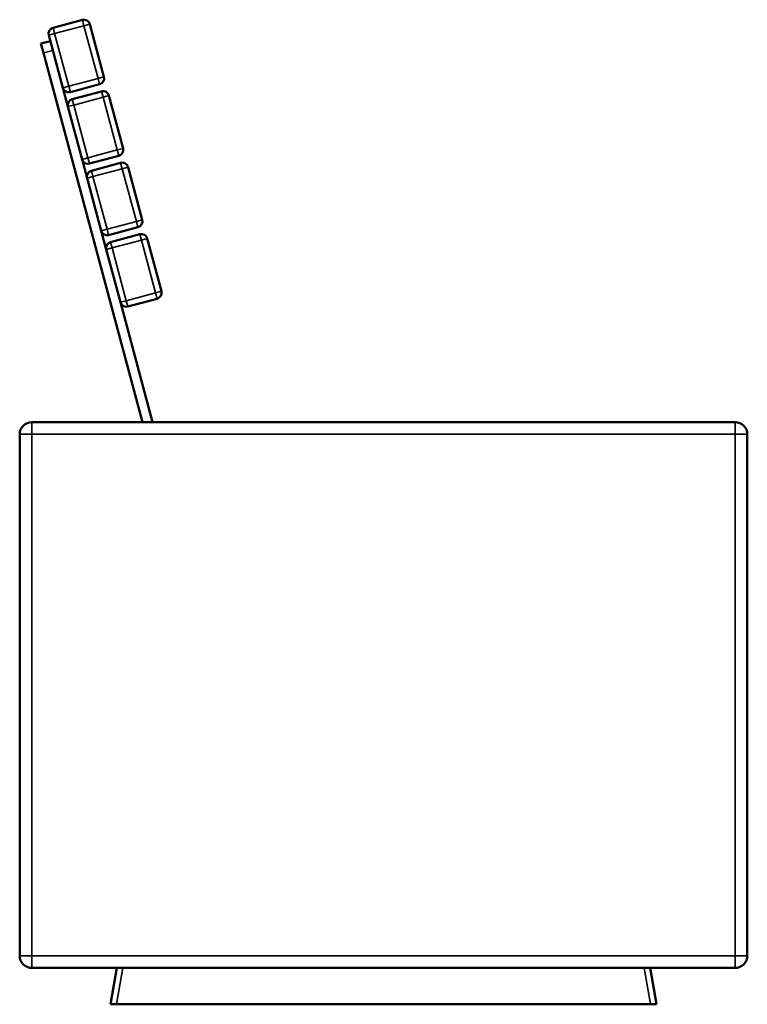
# Model space of a CAD drawing. Header units: millimetres. Extents: x 1031 to 5373, y 1464 to 3266.
# Tile 1 of 8: x 1031 to 1631, y 1464 to 2276. Entities that reach past the tile are written whole.
import ezdxf

# ---------------------------------------------------------------- set-up
doc = ezdxf.new("R2010")
doc.units = ezdxf.units.MM
doc.layers.add('Visibile (ISO)', color=7, linetype='Continuous', lineweight=50)
doc.layers.add('Visibile sottile (ISO)', color=7, linetype='Continuous', lineweight=35)

msp = doc.modelspace()

# ---------------------------------------------------------------- linework, layer by layer
at = {"layer": 'Visibile (ISO)'}
for p, q in [((1082.52, 2275.97), (1058.37, 2269.5)), ((1100.29, 2228.97), (1088.64, 2272.44)), ((1056.13, 2258.55), (1048.4, 2256.48)), ((1054.84, 2263.38), (1066.48, 2219.91)), ((1050.47, 2248.75), (1048.4, 2256.48)), ((1050.47, 2248.75), (1132.04, 1944.35)), ((1066.48, 2219.91), (1070.62, 2204.46)), ((1072.61, 2216.38), (1096.76, 2222.85)), ((1098.31, 2217.05), (1074.16, 2210.58)), ((1116.08, 2170.05), (1104.43, 2213.52)), ((1070.62, 2204.46), (1082.27, 2160.99)), ((1082.27, 2160.99), (1086.41, 2145.54)), ((1088.4, 2157.46), (1112.54, 2163.93)), ((1114.1, 2158.13), (1089.95, 2151.66)), ((1131.87, 2111.13), (1120.22, 2154.59)), ((1086.41, 2145.54), (1098.06, 2102.07)), ((1104.18, 2098.53), (1128.33, 2105)), ((1098.06, 2102.07), (1102.2, 2086.61)), ((1129.88, 2099.21), (1105.74, 2092.74)), ((1147.65, 2052.21), (1136.01, 2095.67)), ((1102.2, 2086.61), (1113.85, 2043.15)), ((1119.97, 2039.61), (1144.12, 2046.08)), ((1113.85, 2043.15), (1140.32, 1944.35)), ((1620.84, 1944.35), (1040.84, 1944.35)), ((1030.84, 1934.35), (1030.84, 1504.35)), ((1630.84, 1504.35), (1630.84, 1934.35)), ((1040.84, 1494.35), (1620.84, 1494.35)), ((1110.84, 1494.35), (1105.84, 1464.35)), ((1555.84, 1464.35), (1550.84, 1494.35)), ((1110.77, 1464.35), (1105.84, 1464.35)), ((1550.9, 1464.35), (1110.77, 1464.35)), ((1555.84, 1464.35), (1550.9, 1464.35))]:
    msp.add_line(p, q, dxfattribs=at)
for centre, radius, start, end in [((1083.81, 2271.14), 5, 15, 105), ((1059.67, 2264.67), 5, 105, 195), ((1095.46, 2227.68), 5, 285, 15), ((1071.31, 2221.21), 5, 195, 285), ((1099.6, 2212.22), 5, 15, 105), ((1075.45, 2205.75), 5, 105, 195), ((1111.25, 2168.76), 5, 285, 15), ((1087.1, 2162.28), 5, 195, 285), ((1091.24, 2146.83), 5, 105, 195), ((1115.39, 2153.3), 5, 15, 105), ((1127.04, 2109.83), 5, 285, 15), ((1102.89, 2103.36), 5, 195, 285), ((1131.18, 2094.38), 5, 15, 105), ((1107.03, 2087.91), 5, 105, 195), ((1142.83, 2050.91), 5, 285, 15), ((1118.68, 2044.44), 5, 195, 285), ((1040.84, 1934.35), 10, 90, 180), ((1620.84, 1934.35), 10, 0, 90), ((1040.84, 1504.35), 10, 180, 270), ((1620.84, 1504.35), 10, 270, 0)]:
    msp.add_arc(centre, radius, start, end, dxfattribs=at)
at = {"layer": 'Visibile sottile (ISO)'}
for p, q in [((1083.81, 2271.14), (1082.52, 2275.97)), ((1058.37, 2269.5), (1059.67, 2264.67)), ((1059.67, 2264.67), (1083.81, 2271.14)), ((1088.64, 2272.44), (1083.81, 2271.14)), ((1083.81, 2271.14), (1095.46, 2227.68)), ((1059.67, 2264.67), (1054.84, 2263.38)), ((1071.31, 2221.21), (1059.67, 2264.67)), ((1050.47, 2248.75), (1058.2, 2250.82)), ((1095.46, 2227.68), (1071.31, 2221.21)), ((1095.46, 2227.68), (1100.29, 2228.97)), ((1096.76, 2222.85), (1095.46, 2227.68)), ((1066.48, 2219.91), (1071.31, 2221.21)), ((1071.31, 2221.21), (1072.61, 2216.38)), ((1099.6, 2212.22), (1098.31, 2217.05)), ((1074.16, 2210.58), (1075.45, 2205.75)), ((1075.45, 2205.75), (1099.6, 2212.22)), ((1104.43, 2213.52), (1099.6, 2212.22)), ((1099.6, 2212.22), (1111.25, 2168.76)), ((1075.45, 2205.75), (1070.62, 2204.46)), ((1087.1, 2162.28), (1075.45, 2205.75)), ((1111.25, 2168.76), (1087.1, 2162.28)), ((1111.25, 2168.76), (1116.08, 2170.05)), ((1112.54, 2163.93), (1111.25, 2168.76)), ((1082.27, 2160.99), (1087.1, 2162.28)), ((1087.1, 2162.28), (1088.4, 2157.46)), ((1089.95, 2151.66), (1091.24, 2146.83)), ((1091.24, 2146.83), (1115.39, 2153.3)), ((1115.39, 2153.3), (1114.1, 2158.13)), ((1120.22, 2154.59), (1115.39, 2153.3)), ((1115.39, 2153.3), (1127.04, 2109.83)), ((1091.24, 2146.83), (1086.41, 2145.54)), ((1102.89, 2103.36), (1091.24, 2146.83)), ((1127.04, 2109.83), (1131.87, 2111.13)), ((1098.06, 2102.07), (1102.89, 2103.36)), ((1127.04, 2109.83), (1102.89, 2103.36)), ((1102.89, 2103.36), (1104.18, 2098.53)), ((1128.33, 2105), (1127.04, 2109.83)), ((1131.18, 2094.38), (1129.88, 2099.21)), ((1136.01, 2095.67), (1131.18, 2094.38)), ((1107.03, 2087.91), (1102.2, 2086.61)), ((1105.74, 2092.74), (1107.03, 2087.91)), ((1107.03, 2087.91), (1131.18, 2094.38)), ((1118.68, 2044.44), (1107.03, 2087.91)), ((1131.18, 2094.38), (1142.83, 2050.91)), ((1142.83, 2050.91), (1118.68, 2044.44)), ((1142.83, 2050.91), (1147.65, 2052.21)), ((1144.12, 2046.08), (1142.83, 2050.91)), ((1113.85, 2043.15), (1118.68, 2044.44)), ((1118.68, 2044.44), (1119.97, 2039.61)), ((1040.84, 1944.35), (1040.84, 1934.35)), ((1620.84, 1934.35), (1620.84, 1944.35)), ((1040.84, 1934.35), (1030.84, 1934.35)), ((1040.84, 1504.35), (1040.84, 1934.35)), ((1040.84, 1934.35), (1620.84, 1934.35)), ((1630.84, 1934.35), (1620.84, 1934.35)), ((1620.84, 1934.35), (1620.84, 1504.35)), ((1030.84, 1504.35), (1040.84, 1504.35)), ((1040.84, 1504.35), (1040.84, 1494.35)), ((1620.84, 1504.35), (1040.84, 1504.35)), ((1620.84, 1494.35), (1620.84, 1504.35)), ((1620.84, 1504.35), (1630.84, 1504.35)), ((1110.77, 1464.35), (1115.77, 1494.35)), ((1545.9, 1494.35), (1550.9, 1464.35))]:
    msp.add_line(p, q, dxfattribs=at)

doc.saveas('drawing.dxf')
